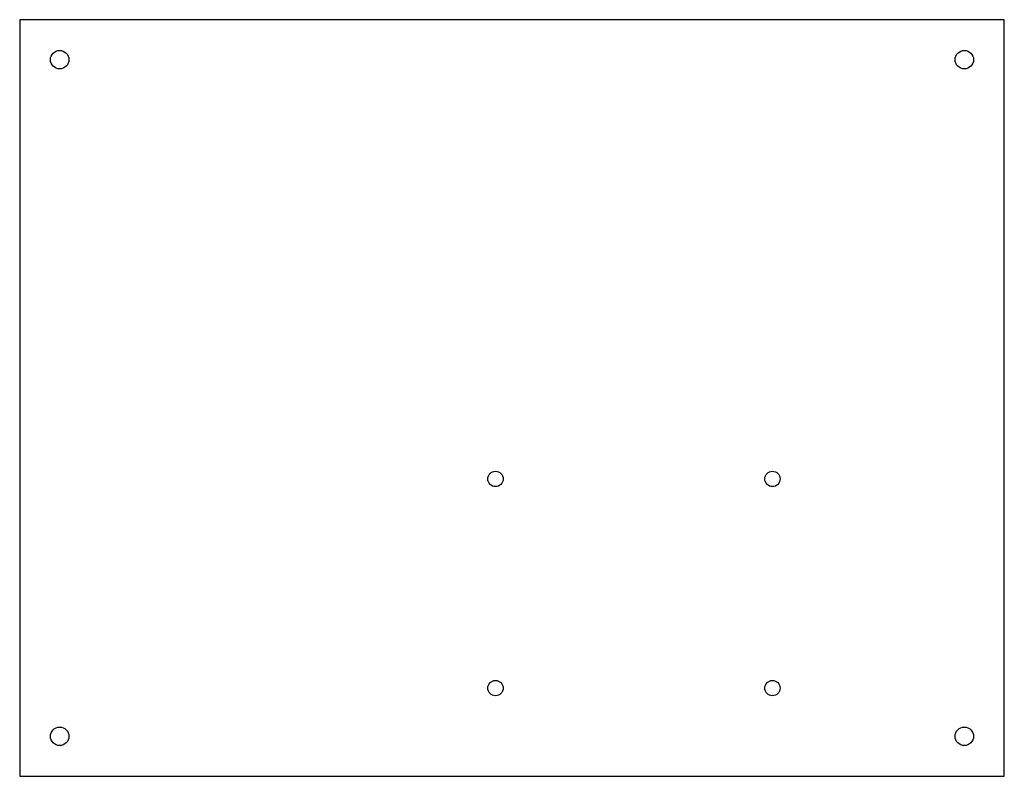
# Model space of a CAD drawing. Header units: millimetres. Extents: x 107.3 to 123.3, y -174.9 to -162.6.
import ezdxf

# ---------------------------------------------------------------- set-up
doc = ezdxf.new("R2010")
doc.units = ezdxf.units.MM

msp = doc.modelspace()

# ---------------------------------------------------------------- linework, layer by layer
at = {"color": 7, "linetype": 'Continuous', "lineweight": 25}
for p, q in [((107.261, -162.63), (107.261, -174.93)), ((123.261, -162.63), (107.261, -162.63)), ((123.261, -174.93), (123.261, -162.63)), ((107.261, -174.93), (123.261, -174.93))]:
    msp.add_line(p, q, dxfattribs=at)
for centre, radius in [((107.911, -163.28), 0.15), ((122.611, -163.28), 0.15), ((114.993, -170.096), 0.125), ((119.493, -170.096), 0.125), ((114.993, -173.496), 0.125), ((119.493, -173.496), 0.125), ((107.911, -174.28), 0.15), ((122.611, -174.28), 0.15)]:
    msp.add_circle(centre, radius, dxfattribs=at)

doc.saveas('drawing.dxf')
